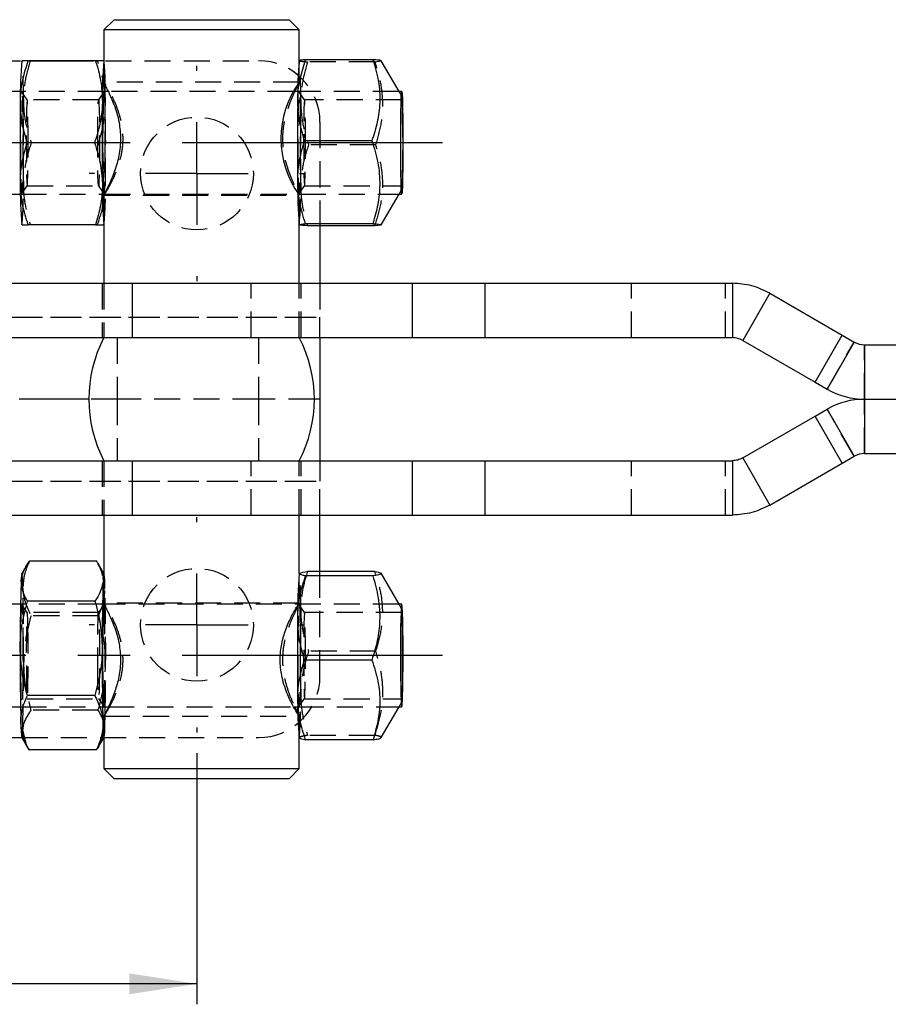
# Model space of a CAD drawing. Extents: x 35 to 394, y 29 to 281.
# Tile 8 of 23: x 264 to 306, y 114 to 162. Entities that reach past the tile are written whole.
import ezdxf

# ---------------------------------------------------------------- set-up
doc = ezdxf.new("R2010")
doc.units = 0
doc.linetypes.add('CENTERX2', pattern=[20.32, 12.7, -2.54, 2.54, -2.54])
doc.linetypes.add('HIDDEN', pattern=[1.905, 1.27, -0.635])
doc.layers.get('0').update_dxf_attribs({"linetype": 'CONTINUOUS'})
doc.layers.add('FORMATO', color=179, linetype='CONTINUOUS')
doc.styles.add('SLDTEXTSTYLE0', font='TXT', dxfattribs={"width": 0.75})
doc.dimstyles.new('SLDDIMSTYLE2', dxfattribs={"dimtxt": 3.5, "dimasz": 3.302, "dimexe": 0, "dimexo": 0.0625, "dimgap": 0.875, "dimtad": 1, "dimdec": 3, "dimrnd": 1e-09, "dimzin": 12, "dimtxsty": 'SLDTEXTSTYLE0', "dimsah": 1, "dimcen": 0.09, "dimazin": 3, "dimtfac": 1, "dimtdec": 3, "dimtofl": 0, "dimtmove": 0, "dimatfit": 3, "dimtolj": 1, "dimtzin": 12})

# ---------------------------------------------------------------- blocks, each defined once
blk = doc.blocks.new('_D_9')
at = {"layer": 'FORMATO'}
for p, q in [((248.749, 126.497), (248.749, 114.247)), ((272.749, 126.497), (272.749, 114.247)), ((272.749, 115.247), (248.749, 115.247))]:
    blk.add_line(p, q, dxfattribs=at)
for points in [[(248.749, 115.247), (252.051, 114.739), (252.051, 115.755)], [(272.749, 115.247), (269.447, 115.755), (269.447, 114.739)]]:
    blk.add_solid(points, dxfattribs=at)
at = {"layer": 'FORMATO', "insert": (258.11, 119.759), "char_height": 3.5, "attachment_point": 1, "style": 'SLDTEXTSTYLE0'}
blk.add_mtext('24', dxfattribs=at)
blk = doc.blocks.new('SW_CENTERMARKSYMBOL_7')
at = {"layer": 'FORMATO', "color": 0}
for p, q in [((0, 5), (0, 5.25)), ((0, 0), (0, 2.5)), ((-5, 0), (-5.25, 0)), ((0, 0), (-2.5, 0)), ((0, 0), (0, -2.5)), ((0, 0), (2.5, 0)), ((5, 0), (5.25, 0)), ((0, -5), (0, -5.25))]:
    blk.add_line(p, q, dxfattribs=at)
blk = doc.blocks.new('SW_CENTERMARKSYMBOL_8')
at = {"layer": 'FORMATO', "color": 0}
for p, q in [((0, 5), (0, 5.25)), ((0, 0), (0, 2.5)), ((-5, 0), (-5.25, 0)), ((0, 0), (-2.5, 0)), ((0, 0), (0, -2.5)), ((0, 0), (2.5, 0)), ((5, 0), (5.25, 0)), ((0, -5), (0, -5.25))]:
    blk.add_line(p, q, dxfattribs=at)

msp = doc.modelspace()

# ---------------------------------------------------------------- linework, layer by layer
at = {"color": 7, "linetype": 'CONTINUOUS'}
for p, q in [((268.7128, 162.2473), (268.2128, 161.7473)), ((268.7128, 162.2473), (277.2378, 162.2473)), ((277.7378, 161.7473), (277.2378, 162.2473)), ((268.2128, 161.7473), (268.2128, 159.1887)), ((277.7378, 161.7473), (268.2128, 161.7473)), ((277.7378, 160.247), (277.7378, 161.7473)), ((245.7488, 160.2475), (264.1515, 160.2475)), ((264.2132, 160.2473), (264.2116, 160.2446)), ((267.8076, 160.2473), (264.5228, 160.2473)), ((264.6011, 160.2475), (267.7293, 160.2475)), ((277.7375, 160.2515), (277.7336, 160.2446)), ((281.3314, 160.2969), (278.0466, 160.2969)), ((282.6026, 158.7473), (281.7387, 160.2451)), ((264.1484, 158.7473), (165.762, 158.7473)), ((268.4261, 158.7473), (268.2138, 158.7473)), ((277.6703, 158.7473), (277.467, 158.7473)), ((282.7356, 158.7473), (282.6016, 158.7473)), ((267.7585, 156.2473), (264.4737, 156.2473)), ((281.2804, 156.3483), (277.9957, 156.3483)), ((165.762, 153.7473), (264.1484, 153.7473)), ((268.2128, 153.7268), (268.2128, 149.3973)), ((268.2138, 153.7473), (268.2367, 153.7473)), ((281.7349, 152.2432), (282.6026, 153.7473)), ((282.6016, 153.7473), (282.7356, 153.7473)), ((264.2116, 152.2501), (264.2132, 152.2473)), ((267.8076, 152.2473), (264.5228, 152.2473)), ((277.7336, 152.2501), (277.7338, 152.2496)), ((277.7378, 149.3973), (277.7378, 152.2473)), ((281.3277, 152.2988), (278.0429, 152.2988)), ((281.4258, 152.1978), (278.1411, 152.1978)), ((278.7488, 152.1978), (278.7488, 149.3973)), ((281.7234, 152.2361), (281.4258, 152.1978)), ((247.928, 149.3973), (269.6064, 149.3973)), ((269.6064, 146.7473), (269.6064, 149.3973)), ((269.6064, 149.3973), (283.2574, 149.3973)), ((283.2574, 146.7473), (283.2574, 149.3973)), ((283.2574, 149.3973), (286.7998, 149.3973)), ((286.7998, 146.7473), (286.7998, 149.3973)), ((286.7998, 149.3973), (298.8566, 149.3973)), ((298.8566, 149.3973), (298.8566, 146.7473)), ((300.6816, 148.9083), (299.3566, 146.6134)), ((300.6816, 148.9083), (304.2108, 146.8707)), ((248.7917, 146.7473), (269.6064, 146.7473)), ((269.6064, 146.7473), (283.2574, 146.7473)), ((278.7488, 146.7473), (278.7488, 143.7473)), ((283.2574, 146.7473), (286.7998, 146.7473)), ((286.7998, 146.7473), (298.8566, 146.7473)), ((299.3566, 146.6134), (302.8858, 144.5758)), ((302.8858, 144.5758), (304.2108, 146.8707)), ((304.7987, 146.5313), (303.4737, 144.2364)), ((304.2108, 146.8707), (304.7987, 146.5313)), ((305.2987, 146.3973), (305.2987, 143.7473)), ((305.2987, 146.3973), (307.894, 146.3973)), ((302.8858, 144.5758), (303.4737, 144.2364)), ((267.4753, 143.7473), (264.0856, 143.7473)), ((278.7488, 143.7473), (278.4753, 143.7473)), ((278.7488, 143.7473), (278.7488, 140.7473)), ((305.2987, 143.7473), (307.6179, 143.7473)), ((305.2987, 143.7473), (305.2987, 141.0973)), ((302.8858, 142.9189), (303.4737, 143.2583)), ((303.4737, 143.2583), (304.7987, 140.9634)), ((299.3566, 140.8813), (302.8858, 142.9189)), ((304.2108, 140.624), (302.8858, 142.9189)), ((248.7917, 140.7473), (269.6064, 140.7473)), ((269.6064, 138.0973), (269.6064, 140.7473)), ((269.6064, 140.7473), (283.2574, 140.7473)), ((283.2574, 138.0973), (283.2574, 140.7473)), ((283.2574, 140.7473), (286.7998, 140.7473)), ((286.7998, 138.0973), (286.7998, 140.7473)), ((286.7998, 140.7473), (298.8566, 140.7473)), ((298.8566, 140.7473), (298.8566, 138.0973)), ((299.3566, 140.8813), (300.6816, 138.5864)), ((304.2108, 140.624), (304.7987, 140.9634)), ((305.2987, 141.0973), (307.8547, 141.0973)), ((300.6816, 138.5864), (304.2108, 140.624)), ((247.928, 138.0973), (269.6064, 138.0973)), ((268.2128, 138.0973), (268.2128, 133.7887)), ((269.6064, 138.0973), (283.2574, 138.0973)), ((277.7378, 135.2468), (277.7378, 138.0973)), ((278.7488, 135.3506), (278.7488, 138.0973)), ((283.2574, 138.0973), (286.7998, 138.0973)), ((286.7998, 138.0973), (298.8566, 138.0973)), ((267.8655, 135.8475), (264.5807, 135.8475)), ((264.4059, 135.5815), (264.2116, 135.2446)), ((268.2128, 135.2519), (267.9358, 135.7321)), ((277.7337, 135.2448), (277.7336, 135.2446)), ((281.3256, 135.1354), (278.0409, 135.1354)), ((281.4237, 135.3506), (278.139, 135.3506)), ((282.6026, 133.7473), (281.7309, 135.2586)), ((264.1484, 133.7473), (165.762, 133.7473)), ((267.7764, 133.9065), (264.4916, 133.9065)), ((268.2349, 133.7473), (268.2138, 133.7473)), ((282.7356, 133.7473), (282.6016, 133.7473)), ((281.2805, 131.0322), (277.9958, 131.0322)), ((267.7676, 129.3063), (264.4828, 129.3063)), ((165.762, 128.7473), (264.1484, 128.7473)), ((268.2138, 128.7473), (268.4249, 128.7473)), ((277.46, 128.7473), (277.6703, 128.7473)), ((281.7388, 127.2499), (282.6026, 128.7473)), ((282.6016, 128.7473), (282.7356, 128.7473)), ((268.2128, 128.3268), (268.2128, 125.7473)), ((245.7488, 127.2472), (264.2132, 127.2472)), ((264.2116, 127.2501), (264.4928, 126.7626)), ((268.0226, 126.9132), (268.2128, 127.2428)), ((277.7336, 127.2501), (277.7416, 127.2361)), ((277.7378, 125.7473), (277.7378, 127.2428)), ((264.4903, 126.7722), (264.5631, 126.6472)), ((281.3335, 127.1441), (278.0488, 127.1441)), ((267.8478, 126.6472), (264.5631, 126.6472)), ((268.2128, 125.7473), (268.7128, 125.2473)), ((268.2128, 125.7473), (277.7378, 125.7473)), ((277.2378, 125.2473), (277.7378, 125.7473)), ((277.2378, 125.2473), (268.7128, 125.2473))]:
    msp.add_line(p, q, dxfattribs=at)
at = {"color": 7, "linetype": 'HIDDEN'}
for p, q in [((267.9057, 160.2473), (267.8076, 160.2473)), ((268.2111, 160.2473), (268.2138, 160.2473)), ((268.217, 160.2446), (268.2154, 160.2473)), ((268.2921, 160.2475), (275.7488, 160.2475)), ((277.7378, 159.1817), (277.7378, 160.247)), ((281.4295, 160.1959), (278.1448, 160.1959)), ((281.4295, 160.1959), (281.7271, 160.2342)), ((277.7367, 159.1973), (268.2138, 159.1973)), ((277.7367, 159.1973), (277.73, 159.1817)), ((268.2138, 158.7473), (264.1484, 158.7473)), ((264.476, 158.3464), (264.2163, 158.7175)), ((268.2122, 158.7175), (267.9526, 158.3464)), ((277.467, 158.7473), (268.4261, 158.7473)), ((282.6016, 158.7473), (277.6703, 158.7473)), ((277.9979, 158.3464), (277.7383, 158.7175)), ((282.7373, 158.5138), (282.6026, 158.7473)), ((267.9539, 158.3473), (264.4746, 158.3473)), ((282.7356, 158.3473), (277.9966, 158.3473)), ((278.7488, 157.2475), (278.7488, 152.1978)), ((267.9548, 156.2473), (267.7585, 156.2473)), ((281.4768, 156.1464), (278.192, 156.1464)), ((264.2163, 153.7772), (264.476, 154.1483)), ((264.4746, 154.1473), (267.9539, 154.1473)), ((267.9526, 154.1483), (268.2122, 153.7772)), ((277.7383, 153.7772), (277.9979, 154.1483)), ((277.9966, 154.1473), (282.7356, 154.1473)), ((264.1484, 153.7473), (268.2138, 153.7473)), ((268.2138, 153.6973), (277.7367, 153.6973)), ((268.2367, 153.7473), (282.6016, 153.7473)), ((277.7378, 152.2473), (277.7378, 153.7124)), ((282.6026, 153.7473), (282.7373, 153.9809)), ((267.9057, 152.2473), (267.8076, 152.2473)), ((268.2138, 152.2473), (268.2111, 152.2473)), ((268.2154, 152.2473), (268.217, 152.2501)), ((268.1253, 149.3973), (268.1253, 146.7473)), ((268.2128, 149.3973), (268.2128, 146.7473)), ((275.3857, 146.7473), (275.3857, 149.3973)), ((277.7378, 146.7473), (277.7378, 149.3973)), ((277.8253, 146.7473), (277.8253, 149.3973)), ((278.7488, 149.3973), (278.7488, 147.7473)), ((293.9426, 146.7473), (293.9426, 149.3973)), ((298.5275, 146.7473), (298.5275, 149.3973)), ((242.7488, 147.7473), (278.7488, 147.7473)), ((242.9959, 147.7473), (278.7488, 147.7473)), ((278.7488, 146.7473), (278.7488, 147.7473)), ((268.8571, 146.7473), (268.8571, 143.7473)), ((275.7488, 146.7473), (275.7488, 143.7473)), ((303.4737, 144.2364), (304.7987, 146.5313)), ((305.2987, 143.7473), (305.2987, 146.3973)), ((268.8571, 143.7473), (267.4753, 143.7473)), ((275.7488, 143.7473), (268.8571, 143.7473)), ((268.8571, 143.7473), (268.8571, 140.7473)), ((278.4753, 143.7473), (275.7488, 143.7473)), ((275.7488, 143.7473), (275.7488, 140.7473)), ((305.2987, 141.0973), (305.2987, 143.7473)), ((304.7987, 140.9634), (303.4737, 143.2583)), ((268.1253, 140.7473), (268.1253, 138.0973)), ((268.2128, 140.7473), (268.2128, 138.0973)), ((275.3857, 138.0973), (275.3857, 140.7473)), ((277.7378, 138.0973), (277.7378, 140.7473)), ((277.8253, 138.0973), (277.8253, 140.7473)), ((278.7488, 140.7473), (278.7488, 139.7473)), ((293.9426, 138.0973), (293.9426, 140.7473)), ((298.5275, 138.0973), (298.5275, 140.7473)), ((242.7488, 139.7473), (278.7488, 139.7473)), ((242.9959, 139.7473), (278.7488, 139.7473)), ((278.7488, 138.0973), (278.7488, 139.7473)), ((268.217, 135.2446), (268.2128, 135.2519)), ((277.7378, 133.7817), (277.7378, 135.2468)), ((278.7488, 130.2472), (278.7488, 135.3506)), ((268.2138, 133.7473), (264.1484, 133.7473)), ((264.476, 133.3464), (264.2163, 133.7175)), ((268.2122, 133.7175), (267.9526, 133.3464)), ((277.7367, 133.7973), (268.2138, 133.7973)), ((282.6016, 133.7473), (268.2349, 133.7473)), ((277.9979, 133.3464), (277.7383, 133.7175)), ((282.7373, 133.5138), (282.6026, 133.7473)), ((267.9539, 133.3473), (264.4746, 133.3473)), ((267.9458, 133.1884), (264.661, 133.1884)), ((282.7356, 133.3473), (277.9966, 133.3473)), ((281.4767, 131.4625), (278.192, 131.4625)), ((264.4746, 129.1473), (267.9539, 129.1473)), ((267.9526, 129.1483), (268.2122, 128.7772)), ((277.7383, 128.7772), (277.9979, 129.1483)), ((277.9966, 129.1473), (282.7356, 129.1473)), ((264.1484, 128.7473), (268.2138, 128.7473)), ((268.4249, 128.7473), (277.46, 128.7473)), ((277.6703, 128.7473), (282.6016, 128.7473)), ((282.6026, 128.7473), (282.7373, 128.9809)), ((267.9369, 128.5882), (264.6522, 128.5882)), ((268.2138, 128.2973), (277.7367, 128.2973)), ((277.7378, 127.2428), (277.7378, 128.3124)), ((264.2132, 127.2472), (275.7488, 127.2472)), ((264.2505, 127.6177), (264.4415, 126.856)), ((268.0106, 126.9202), (268.2496, 127.6177)), ((268.2128, 127.2428), (268.217, 127.2501)), ((281.4316, 127.3593), (278.1469, 127.3593))]:
    msp.add_line(p, q, dxfattribs=at)
at = {"color": 7, "linetype": 'CONTINUOUS', "flags": 128}
for points in [[(268.2802, 158.7473), (268.274, 159.0758), (268.2722, 159.1564)], [(282.7887, 156.2473), (282.787, 155.6256), (282.7821, 155.043), (282.7743, 154.536), (282.764, 154.1365), (282.752, 153.8697), (282.7389, 153.7523), (282.7256, 153.7916), (282.7129, 153.9853), (282.7017, 154.3211), (282.6926, 154.7779), (282.6861, 155.327), (282.6828, 155.934), (282.6828, 156.5607), (282.6861, 157.1677), (282.6926, 157.7168), (282.7017, 158.1736), (282.7129, 158.5094), (282.7256, 158.7031), (282.7389, 158.7424), (282.752, 158.625), (282.764, 158.3582), (282.7743, 157.9587), (282.7821, 157.4517), (282.787, 156.8691), (282.7887, 156.2473)], [(282.7838, 156.1978), (282.7817, 155.5879), (282.7762, 155.0269), (282.7677, 154.5564), (282.7568, 154.2113), (282.7443, 154.0173), (282.7312, 153.9886), (282.7184, 154.1275), (282.7069, 154.4235), (282.6975, 154.8549), (282.6909, 155.3895), (282.6877, 155.9877), (282.6879, 156.6052), (282.6918, 157.1962), (282.6988, 157.7168), (282.7086, 158.1284), (282.7204, 158.4004), (282.7333, 158.5129), (282.7464, 158.4572), (282.7587, 158.2377), (282.7692, 157.8706), (282.7773, 157.3831), (282.7823, 156.8113), (282.7838, 156.1978)], [(282.7802, 156.2014), (282.7781, 155.6118), (282.7726, 155.0736), (282.764, 154.6306), (282.7532, 154.3185), (282.7409, 154.1627), (282.7282, 154.1758), (282.7161, 154.3567), (282.7056, 154.6907), (282.6975, 155.1509), (282.6925, 155.6999), (282.6909, 156.2933), (282.693, 156.8829), (282.6985, 157.4211), (282.7071, 157.8641), (282.7179, 158.1762), (282.7302, 158.332), (282.7429, 158.3189), (282.755, 158.138), (282.7655, 157.804), (282.7736, 157.3438), (282.7787, 156.7948), (282.7802, 156.2014)], [(282.7887, 131.2473), (282.787, 131.8691), (282.7821, 132.4517), (282.7743, 132.9587), (282.764, 133.3582), (282.752, 133.625), (282.7389, 133.7424), (282.7256, 133.7031), (282.7129, 133.5094), (282.7017, 133.1736), (282.6926, 132.7168), (282.6861, 132.1677), (282.6828, 131.5607), (282.6828, 130.934), (282.6861, 130.327), (282.6926, 129.7779), (282.7017, 129.3211), (282.7129, 128.9853), (282.7256, 128.7916), (282.7389, 128.7523), (282.752, 128.8697), (282.764, 129.1365), (282.7743, 129.536), (282.7821, 130.043), (282.787, 130.6256), (282.7887, 131.2473)], [(282.7837, 131.353), (282.7825, 130.7379), (282.7779, 130.1605), (282.7701, 129.6638), (282.7597, 129.2845), (282.7476, 129.0507), (282.7345, 128.9799), (282.7215, 129.0773), (282.7096, 129.3356), (282.6996, 129.7357), (282.6923, 130.2479), (282.6882, 130.8342), (282.6875, 131.4512), (282.6905, 132.053), (282.6968, 132.5951), (282.7059, 133.0373), (282.7173, 133.3466), (282.73, 133.5003), (282.7432, 133.4869), (282.7557, 133.3074), (282.7668, 132.9752), (282.7755, 132.5147), (282.7813, 131.9603), (282.7837, 131.353)], [(282.7802, 131.3452), (282.7789, 130.7502), (282.7742, 130.1955), (282.7663, 129.7261), (282.756, 129.3798), (282.744, 129.1849), (282.7313, 129.1571), (282.7189, 129.2986), (282.7079, 129.5979), (282.6992, 130.0309), (282.6934, 130.5625), (282.691, 131.1495), (282.6922, 131.7445), (282.6969, 132.2992), (282.7048, 132.7686), (282.7151, 133.1149), (282.7272, 133.3098), (282.7398, 133.3376), (282.7522, 133.1961), (282.7632, 132.8968), (282.7719, 132.4638), (282.7778, 131.9322), (282.7802, 131.3452)], [(268.272, 128.3273), (268.2764, 128.5373), (268.2802, 128.7473)]]:
    msp.add_lwpolyline(points, dxfattribs=at)
at = {"color": 7, "linetype": 'HIDDEN', "flags": 128}
for points in [[(264.2673, 156.2473), (264.2655, 155.6077), (264.2602, 155.0117), (264.2519, 154.4999), (264.241, 154.1072), (264.2283, 153.8603), (264.2147, 153.7761), (264.2011, 153.8603), (264.1885, 154.1072), (264.1776, 154.4999), (264.1692, 155.0117), (264.164, 155.6077), (264.1622, 156.2473), (264.164, 156.887), (264.1692, 157.483), (264.1776, 157.9948), (264.1885, 158.3875), (264.2011, 158.6344), (264.2147, 158.7186), (264.2283, 158.6344), (264.241, 158.3875), (264.2519, 157.9948), (264.2602, 157.483), (264.2655, 156.887), (264.2673, 156.2473)], [(268.2122, 158.7175), (268.2138, 158.7186), (268.2274, 158.6344), (268.2401, 158.3875), (268.251, 157.9948), (268.2593, 157.483), (268.2646, 156.887), (268.2664, 156.2473)], [(268.2875, 158.2473), (268.2813, 158.6824), (268.2802, 158.7473)], [(277.7892, 156.1933), (277.7871, 155.5557), (277.7816, 154.9652), (277.773, 154.4621), (277.762, 154.0807), (277.7492, 153.8469), (277.7355, 153.7767), (277.722, 153.8748), (277.7094, 154.1347), (277.6987, 154.5385), (277.6906, 155.0588), (277.6857, 155.6601), (277.6842, 156.3014), (277.6863, 156.939), (277.6918, 157.5295), (277.7004, 158.0326), (277.7114, 158.414), (277.7242, 158.6478), (277.7378, 158.718), (277.7514, 158.6199), (277.7639, 158.36), (277.7746, 157.9562), (277.7827, 157.4359), (277.7877, 156.8346), (277.7892, 156.1933)], [(264.5193, 156.2473), (264.5175, 156.839), (264.5122, 157.3827), (264.5039, 157.8344), (264.4932, 158.1576), (264.481, 158.326), (264.4683, 158.326), (264.4561, 158.1576), (264.4454, 157.8344), (264.4371, 157.3827), (264.4318, 156.839), (264.43, 156.2473), (264.4318, 155.6557), (264.4371, 155.112), (264.4454, 154.6603), (264.4561, 154.3371), (264.4683, 154.1687), (264.481, 154.1687), (264.4932, 154.3371), (264.5039, 154.6603), (264.5122, 155.112), (264.5175, 155.6557), (264.5193, 156.2473)], [(267.9093, 156.2473), (267.9111, 156.839), (267.9164, 157.3827), (267.9247, 157.8344), (267.9354, 158.1576), (267.9476, 158.326), (267.9603, 158.326), (267.9725, 158.1576), (267.9832, 157.8344), (267.9915, 157.3827), (267.9968, 156.839), (267.9986, 156.2473), (267.9968, 155.6557), (267.9915, 155.112), (267.9832, 154.6603), (267.9725, 154.3371), (267.9603, 154.1687), (267.9476, 154.1687), (267.9354, 154.3371), (267.9247, 154.6603), (267.9164, 155.112), (267.9111, 155.6557), (267.9093, 156.2473)], [(278.0412, 156.2014), (278.0397, 156.7948), (278.0347, 157.3438), (278.0266, 157.804), (278.016, 158.138), (278.0039, 158.3189), (277.9912, 158.332), (277.9789, 158.1762), (277.9681, 157.8641), (277.9596, 157.4211), (277.954, 156.8829), (277.952, 156.2933), (277.9535, 155.6999), (277.9585, 155.1509), (277.9666, 154.6907), (277.9772, 154.3567), (277.9893, 154.1758), (278.002, 154.1627), (278.0142, 154.3185), (278.0251, 154.6306), (278.0336, 155.0736), (278.0391, 155.6118), (278.0412, 156.2014)], [(268.2664, 156.2473), (268.2646, 155.6077), (268.2593, 155.0117), (268.251, 154.4999), (268.2401, 154.1072), (268.2274, 153.8603), (268.2138, 153.7761), (268.2122, 153.7772)], [(264.2624, 132.2859), (264.2665, 131.6701), (264.2671, 131.0255), (264.2641, 130.3961), (264.2577, 129.8246), (264.2484, 129.3501), (264.2368, 129.0049), (264.2237, 128.8125), (264.21, 128.7861), (264.1966, 128.9273), (264.1845, 129.2267), (264.1744, 129.6638), (264.1671, 130.2088), (264.163, 130.8246), (264.1624, 131.4692), (264.1654, 132.0986), (264.1718, 132.6701), (264.1811, 133.1446), (264.1927, 133.4898), (264.2058, 133.6822), (264.2195, 133.7086), (264.2328, 133.5674), (264.245, 133.268), (264.2551, 132.8309), (264.2624, 132.2859)], [(277.7892, 131.3625), (277.788, 130.7196), (277.7834, 130.1128), (277.7755, 129.5832), (277.765, 129.1671), (277.7526, 128.8927), (277.7391, 128.7788), (277.7255, 128.8331), (277.7126, 129.0519), (277.7013, 129.4204), (277.6925, 129.9134), (277.6866, 130.4972), (277.6842, 131.1322), (277.6854, 131.7751), (277.69, 132.3819), (277.6978, 132.9115), (277.7083, 133.3276), (277.7207, 133.602), (277.7342, 133.7159), (277.7479, 133.6616), (277.7608, 133.4428), (277.7721, 133.0743), (277.7809, 132.5813), (277.7867, 131.9975), (277.7892, 131.3625)], [(264.5152, 132.1299), (264.5082, 132.631), (264.4986, 133.02), (264.487, 133.2654), (264.4744, 133.3473), (264.4618, 133.2591), (264.4503, 133.0079), (264.4408, 132.6141), (264.4339, 132.1095), (264.4304, 131.5351), (264.4305, 130.9374), (264.4341, 130.3648), (264.4411, 129.8637), (264.4507, 129.4747), (264.4623, 129.2293), (264.4749, 129.1474), (264.4875, 129.2356), (264.499, 129.4868), (264.5085, 129.8806), (264.5154, 130.3852), (264.5189, 130.9596), (264.5188, 131.5573), (264.5152, 132.1299)], [(267.9134, 130.3648), (267.9098, 130.9374), (267.9097, 131.5351), (267.9132, 132.1095), (267.92, 132.6141), (267.9296, 133.0079), (267.9411, 133.2591), (267.9537, 133.3473), (267.9663, 133.2654), (267.9779, 133.02), (267.9875, 132.631), (267.9944, 132.1299), (267.9981, 131.5573), (267.9982, 130.9596), (267.9946, 130.3852), (267.9878, 129.8806), (267.9783, 129.4868), (267.9667, 129.2356), (267.9542, 129.1474), (267.9416, 129.2293), (267.93, 129.4747), (267.9204, 129.8637), (267.9134, 130.3648)], [(278.0412, 131.3452), (278.0388, 131.9322), (278.033, 132.4638), (278.0242, 132.8968), (278.0132, 133.1961), (278.0009, 133.3376), (277.9882, 133.3098), (277.9762, 133.1149), (277.9658, 132.7686), (277.958, 132.2992), (277.9532, 131.7445), (277.952, 131.1495), (277.9544, 130.5625), (277.9602, 130.0309), (277.969, 129.5979), (277.98, 129.2986), (277.9923, 129.1571), (278.005, 129.1849), (278.017, 129.3798), (278.0274, 129.7261), (278.0352, 130.1955), (278.04, 130.7502), (278.0412, 131.3452)]]:
    msp.add_lwpolyline(points, dxfattribs=at)
at = {"color": 7, "linetype": 'HIDDEN'}
for centre in [(272.7488, 154.7475), (272.7488, 132.7472)]:
    msp.add_circle(centre, 2.75, dxfattribs=at)
at = {"color": 7, "linetype": 'CONTINUOUS'}
for centre, radius, start, end in [((281.959, 158.5926), 17.8212, 174.67239, 181.1102), ((285.9581, 158.5926), 17.8212, 174.67239, 181.1102), ((293.1522, 158.6857), 15.4924, 174.21837, 181.34302), ((281.5246, 156.4476), 4.6807, 144.02283, 215.94925), ((316.732, 156.2473), 48.5826, 177.08561, 182.91439), ((437.5562, 156.2473), 173.4267, 179.339236, 180.660764), ((441.5553, 156.2473), 173.4267, 179.339236, 180.660764), ((450.9489, 156.2425), 173.2973, 179.312261, 180.634459), ((281.959, 153.9021), 17.8212, 178.8898, 185.32761), ((285.9581, 153.9021), 17.8212, 178.8898, 185.32761), ((297.9769, 153.9963), 20.3174, 179.07694, 184.9354), ((273.9457, 143.7473), 6.4704, 152.37733, 207.62267), ((272.0048, 143.7473), 6.4704, 332.37733, 27.62267), ((305.2987, 147.3973), 1, 240, 270), ((305.2987, 147.3973), 3.65, 240, 270), ((305.2987, 140.0973), 3.65, 90, 120), ((305.2987, 140.0973), 1, 90, 120), ((265.6918, 134.9281), 1.5137, 167.92926, 181.93526), ((269.4675, 134.9429), 1.2911, 166.37354, 182.92491), ((300.9997, 133.3909), 23.3405, 175.44868, 180.75386), ((356.1356, 131.8649), 92.0059, 178.123918, 180.160992), ((360.1347, 131.8649), 92.0059, 178.123918, 180.160992), ((312.8249, 131.2473), 44.681, 176.83087, 183.16913), ((450.4915, 131.2573), 172.84, 179.394517, 180.719092), ((392.0501, 131.0508), 127.9212, 179.751164, 181.377005), ((396.0492, 131.0508), 127.9212, 179.751164, 181.377005), ((290.7206, 128.7054), 13.0611, 178.32075, 186.39029), ((268.3733, 127.8773), 4.2087, 178.64576, 188.57064), ((271.9311, 127.858), 3.7681, 178.19358, 189.32092)]:
    msp.add_arc(centre, radius, start, end, dxfattribs=at)
at = {"color": 7, "linetype": 'HIDDEN'}
for centre, radius, start, end in [((246.4705, 158.5926), 17.8212, 358.8898, 5.32761), ((260.2838, 159.2761), 7.9893, 359.14155, 6.98291), ((275.7488, 157.2475), 3, 0, 90), ((257.4965, 158.4984), 20.3174, 359.07694, 4.9354), ((90.8733, 156.2473), 173.4267, 359.339236, 0.660764), ((94.8724, 156.2473), 173.4267, 359.339236, 0.660764), ((104.5245, 156.2522), 173.2973, 359.312261, 0.634459), ((246.4705, 153.9021), 17.8212, 354.67239, 1.1102), ((250.4696, 153.9021), 17.8212, 354.67239, 1.1102), ((262.3212, 153.809), 15.4924, 354.21837, 1.34302), ((261.3359, 134.6733), 2.9319, 356.9628, 11.23682), ((264.9364, 134.6559), 3.3293, 357.62466, 10.22664), ((264.7528, 133.7893), 13.0611, 358.32075, 6.39029), ((136.3794, 131.4439), 127.9212, 359.751164, 1.377005), ((140.3785, 131.4439), 127.9212, 359.751164, 1.377005), ((256.323, 132.5917), 11.9424, 358.53279, 5.4092), ((104.9819, 131.2374), 172.84, 359.394517, 0.719092), ((226.6238, 131.1159), 41.6541, 356.78148, 1.60962), ((172.2939, 130.6298), 92.0059, 358.123918, 0.160992), ((123.3332, 131.0576), 144.9654, 359.086865, 359.933098), ((275.7488, 130.2472), 3, 270, 0), ((254.4737, 129.1038), 23.3405, 355.44868, 0.75386), ((234.188, 129.0471), 34.0915, 357.59698, 358.79008), ((267.1775, 127.5375), 1.0751, 344.35989, 4.27817)]:
    msp.add_arc(centre, radius, start, end, dxfattribs=at)
at = {"color": 7, "linetype": 'CONTINUOUS'}
for points, knots in [([(264.1411, 158.2473), (264.1421, 158.2947), (264.1497, 158.6537), (264.2361, 159.3306), (264.4267, 159.9399), (264.5228, 160.2473)], [0, 0, 0, 0, 0.0700474, 0.5307624, 1, 1, 1, 1]), ([(264.5228, 160.2473), (264.48, 160.2473), (264.297, 160.2473), (264.2589, 160.2473), (264.2298, 160.2473)], [0, 0, 0, 0, 0.2341791, 1, 1, 1, 1]), ([(267.8076, 160.2473), (267.9034, 159.9225), (268.0969, 159.267), (268.1257, 158.5893), (268.1402, 158.2473)], [0, 0, 0, 0, 0.495458, 1, 1, 1, 1]), ([(268.2138, 160.2473), (268.1568, 160.2473), (268.0837, 160.2473), (267.8573, 160.2473), (267.8076, 160.2473)], [0, 0, 0, 0, 0.7804767, 1, 1, 1, 1]), ([(277.664, 158.3226), (277.665, 158.3694), (277.6728, 158.7238), (277.7594, 159.3919), (277.9503, 159.9934), (278.0466, 160.2969)], [0, 0, 0, 0, 0.0700474, 0.5307624, 1, 1, 1, 1]), ([(278.0466, 160.2969), (278.004, 160.2933), (277.8095, 160.2768), (277.7696, 160.2597), (277.7385, 160.2464)], [0, 0, 0, 0, 0.2195233, 1, 1, 1, 1]), ([(281.3314, 160.2969), (281.4301, 159.9542), (281.6297, 159.2614), (281.6928, 158.2349), (281.5682, 157.2535), (281.3769, 156.6519), (281.2804, 156.3483)], [0, 0, 0, 0, 0.26459518, 0.53492748, 0.76533267, 1, 1, 1, 1]), ([(281.7144, 160.2451), (281.7144, 160.25), (281.7145, 160.2638), (281.5421, 160.2812), (281.3798, 160.2933), (281.3314, 160.2969)], [0, 0, 0, 0, 0.2827035, 0.7861432, 1, 1, 1, 1]), ([(268.2166, 159.1887), (268.2275, 159.1607), (268.2498, 159.1029), (268.4459, 158.7181), (268.7126, 158.1141), (268.9751, 157.3213), (269.0127, 156.716), (269.0294, 156.4473)], [0, 0, 0, 0, 0.178693, 0.3686659, 0.5796732, 0.8134609, 1, 1, 1, 1]), ([(264.4737, 156.2473), (264.3779, 156.5722), (264.1844, 157.2277), (264.1556, 157.9054), (264.1411, 158.2473)], [0, 0, 0, 0, 0.495458, 1, 1, 1, 1]), ([(268.1402, 158.2473), (268.1392, 158.2), (268.1316, 157.841), (268.0452, 157.1641), (267.8546, 156.5548), (267.7585, 156.2473)], [0, 0, 0, 0, 0.0700474, 0.5307624, 1, 1, 1, 1]), ([(277.9957, 156.3483), (277.9, 156.669), (277.7069, 157.3161), (277.6784, 157.9851), (277.664, 158.3226)], [0, 0, 0, 0, 0.495458, 1, 1, 1, 1]), ([(264.1411, 154.2473), (264.1409, 154.2947), (264.1398, 154.6537), (264.2095, 155.3306), (264.3851, 155.9399), (264.4737, 156.2473)], [0, 0, 0, 0, 0.0700474, 0.5307624, 1, 1, 1, 1]), ([(267.7585, 156.2473), (267.8623, 155.9225), (268.0718, 155.267), (268.1173, 154.5893), (268.1402, 154.2473)], [0, 0, 0, 0, 0.495458, 1, 1, 1, 1]), ([(269.0294, 156.4473), (269.0116, 156.1684), (268.9761, 155.6118), (268.7386, 154.8524), (268.4666, 154.2139), (268.2431, 153.7813), (268.2328, 153.7427), (268.2285, 153.7268)], [0, 0, 0, 0, 0.1937749, 0.3866432, 0.6012568, 0.8364464, 1, 1, 1, 1]), ([(277.6621, 154.3236), (277.662, 154.3715), (277.661, 154.735), (277.731, 155.4202), (277.9069, 156.0371), (277.9957, 156.3483)], [0, 0, 0, 0, 0.07004739, 0.53076243, 1, 1, 1, 1]), ([(281.2804, 156.3483), (281.3877, 155.9969), (281.6045, 155.2863), (281.6931, 154.2336), (281.5929, 153.2272), (281.4166, 152.6101), (281.3277, 152.2988)], [0, 0, 0, 0, 0.2645952, 0.5349275, 0.7653327, 1, 1, 1, 1]), ([(264.5228, 152.2473), (264.419, 152.5722), (264.2095, 153.2277), (264.164, 153.9054), (264.1411, 154.2473)], [0, 0, 0, 0, 0.495458, 1, 1, 1, 1]), ([(268.1402, 154.2473), (268.1404, 154.2), (268.1415, 153.841), (268.0718, 153.1641), (267.8962, 152.5548), (267.8076, 152.2473)], [0, 0, 0, 0, 0.07004739, 0.53076243, 1, 1, 1, 1]), ([(278.0429, 152.2988), (277.9393, 152.6276), (277.73, 153.2913), (277.6849, 153.9774), (277.6621, 154.3236)], [0, 0, 0, 0, 0.495458, 1, 1, 1, 1]), ([(264.2297, 152.2473), (264.2589, 152.2473), (264.297, 152.2473), (264.48, 152.2473), (264.5228, 152.2473)], [0, 0, 0, 0, 0.7658522, 1, 1, 1, 1]), ([(267.8076, 152.2473), (267.8573, 152.2473), (268.0837, 152.2473), (268.1568, 152.2473), (268.2138, 152.2473)], [0, 0, 0, 0, 0.2195233, 1, 1, 1, 1]), ([(277.7348, 152.2483), (277.7659, 152.2617), (277.8058, 152.2787), (278.0002, 152.2952), (278.0429, 152.2988)], [0, 0, 0, 0, 0.7804767, 1, 1, 1, 1]), ([(278.1411, 152.1978), (277.9837, 152.2105), (277.7771, 152.2271), (277.743, 152.2442), (277.7348, 152.2483)], [0, 0, 0, 0, 0.7614488, 1, 1, 1, 1]), ([(281.3277, 152.2988), (281.3762, 152.2952), (281.536, 152.2833), (281.7171, 152.2647), (281.7152, 152.2496), (281.7144, 152.2432)], [0, 0, 0, 0, 0.1994154, 0.6571602, 1, 1, 1, 1]), ([(264.179, 134.877), (264.1868, 134.9553), (264.2194, 135.2837), (264.4245, 135.6038), (264.5807, 135.8475)], [0, 0, 0, 0, 0.2385512, 1, 1, 1, 1]), ([(267.9164, 135.7229), (268.0263, 135.5204), (268.1777, 135.2415), (268.178, 134.9553), (268.1781, 134.877)], [0, 0, 0, 0, 0.7261578, 1, 1, 1, 1]), ([(277.6611, 133.0838), (277.6621, 133.1324), (277.6694, 133.5007), (277.755, 134.195), (277.945, 134.82), (278.0409, 135.1354)], [0, 0, 0, 0, 0.0700474, 0.5307624, 1, 1, 1, 1]), ([(277.7327, 135.243), (277.7409, 135.2517), (277.775, 135.2881), (277.9816, 135.3236), (278.139, 135.3506)], [0, 0, 0, 0, 0.2385512, 1, 1, 1, 1]), ([(278.0409, 135.1354), (277.9982, 135.1431), (277.8037, 135.1781), (277.7638, 135.2146), (277.7327, 135.243)], [0, 0, 0, 0, 0.2195233, 1, 1, 1, 1]), ([(281.3256, 135.1354), (281.4248, 134.7793), (281.6255, 134.0593), (281.6901, 132.9926), (281.5669, 131.9728), (281.3766, 131.3476), (281.2805, 131.0322)], [0, 0, 0, 0, 0.26459518, 0.53492748, 0.76533267, 1, 1, 1, 1]), ([(281.4237, 135.3506), (281.5528, 135.3236), (281.7671, 135.2787), (281.7209, 135.2135), (281.5385, 135.1689), (281.3745, 135.1431), (281.3256, 135.1354)], [0, 0, 0, 0, 0.3806577, 0.6320868, 0.8903094, 1, 1, 1, 1]), ([(264.4916, 133.9065), (264.4486, 133.9758), (264.2527, 134.2919), (264.2113, 134.6205), (264.179, 134.877)], [0, 0, 0, 0, 0.2195233, 1, 1, 1, 1]), ([(268.1781, 134.877), (268.1223, 134.6205), (268.0507, 134.2919), (267.8258, 133.9758), (267.7764, 133.9065)], [0, 0, 0, 0, 0.7804767, 1, 1, 1, 1]), ([(264.1301, 131.6064), (264.1306, 131.6609), (264.1346, 132.0737), (264.2141, 132.8522), (264.3986, 133.5529), (264.4916, 133.9065)], [0, 0, 0, 0, 0.0700474, 0.5307624, 1, 1, 1, 1]), ([(267.7764, 133.9065), (267.8755, 133.5329), (268.0755, 132.779), (268.1112, 131.9996), (268.1291, 131.6064)], [0, 0, 0, 0, 0.495458, 1, 1, 1, 1]), ([(268.2166, 133.7887), (268.2275, 133.7607), (268.2498, 133.7029), (268.4459, 133.3181), (268.7126, 132.7141), (268.9751, 131.9213), (269.0127, 131.316), (269.0294, 131.0473)], [0, 0, 0, 0, 0.178693, 0.3686659, 0.5796732, 0.8134609, 1, 1, 1, 1]), ([(277.7353, 128.2997), (277.7164, 128.3222), (277.6784, 128.3673), (277.4576, 128.7382), (277.1646, 129.3237), (276.8929, 130.094), (276.7767, 130.9475), (276.8424, 131.7381), (277.0509, 132.4816), (277.339, 133.1399), (277.5996, 133.6011), (277.6654, 133.6963), (277.6892, 133.7308)], [0, 0, 0, 0, 0.0968493, 0.1944482, 0.3023021, 0.4224805, 0.5167962, 0.6112853, 0.7037252, 0.810512, 0.9313168, 1, 1, 1, 1]), ([(277.9958, 131.0322), (277.8996, 131.3654), (277.7055, 132.0379), (277.676, 132.733), (277.6611, 133.0838)], [0, 0, 0, 0, 0.495458, 1, 1, 1, 1]), ([(264.4828, 129.3063), (264.3837, 129.6798), (264.1837, 130.4338), (264.148, 131.2131), (264.1301, 131.6064)], [0, 0, 0, 0, 0.495458, 1, 1, 1, 1]), ([(268.1291, 131.6064), (268.1286, 131.5519), (268.1246, 131.139), (268.0451, 130.3606), (267.8606, 129.6599), (267.7676, 129.3063)], [0, 0, 0, 0, 0.0700474, 0.5307624, 1, 1, 1, 1]), ([(269.0294, 131.0473), (269.0116, 130.7684), (268.9761, 130.2118), (268.7386, 129.4524), (268.4666, 128.8139), (268.2431, 128.3813), (268.2328, 128.3427), (268.2285, 128.3268)], [0, 0, 0, 0, 0.1937749, 0.3866432, 0.6012568, 0.8364464, 1, 1, 1, 1]), ([(277.6651, 129.0881), (277.6649, 129.1342), (277.6634, 129.4831), (277.7324, 130.1411), (277.9075, 130.7333), (277.9958, 131.0322)], [0, 0, 0, 0, 0.0700474, 0.5307624, 1, 1, 1, 1]), ([(281.2805, 131.0322), (281.3883, 130.6947), (281.6061, 130.0125), (281.6962, 129.0017), (281.5974, 128.0354), (281.422, 127.443), (281.3335, 127.1441)], [0, 0, 0, 0, 0.2645952, 0.5349275, 0.7653327, 1, 1, 1, 1]), ([(264.1658, 127.9767), (264.1653, 128.0082), (264.1613, 128.2469), (264.2257, 128.6969), (264.3966, 129.1019), (264.4828, 129.3063)], [0, 0, 0, 0, 0.0700474, 0.5307624, 1, 1, 1, 1]), ([(267.7676, 129.3063), (267.8739, 129.0904), (268.0886, 128.6546), (268.1393, 128.204), (268.1649, 127.9767)], [0, 0, 0, 0, 0.49545796, 1, 1, 1, 1]), ([(277.527, 128.7473), (277.5867, 128.6237), (277.6502, 128.4919), (277.6655, 128.4574), (277.6665, 128.4553)], [0, 0, 0, 0, 0.9387343, 1, 1, 1, 1]), ([(278.0488, 127.1441), (277.9447, 127.4598), (277.7345, 128.0971), (277.6884, 128.7558), (277.6651, 129.0881)], [0, 0, 0, 0, 0.495458, 1, 1, 1, 1]), ([(264.5631, 126.6472), (264.4568, 126.8631), (264.2421, 127.2989), (264.1914, 127.7494), (264.1658, 127.9767)], [0, 0, 0, 0, 0.495458, 1, 1, 1, 1]), ([(268.1649, 127.9767), (268.1654, 127.9452), (268.1694, 127.7066), (268.105, 127.2566), (267.9341, 126.8516), (267.8478, 126.6472)], [0, 0, 0, 0, 0.0700474, 0.5307624, 1, 1, 1, 1]), ([(277.7406, 127.2517), (277.7718, 127.2233), (277.8116, 127.1868), (278.0061, 127.1518), (278.0488, 127.1441)], [0, 0, 0, 0, 0.7804767, 1, 1, 1, 1]), ([(281.3335, 127.1441), (281.3818, 127.1518), (281.541, 127.1772), (281.7102, 127.2126), (281.712, 127.2404), (281.7127, 127.2499)], [0, 0, 0, 0, 0.2229713, 0.7347871, 1, 1, 1, 1]), ([(267.8478, 126.6472), (267.9034, 126.7161), (267.9756, 126.8056), (268.004, 126.8987), (268.0106, 126.9202)], [0, 0, 0, 0, 0.7693564, 1, 1, 1, 1])]:
    msp.add_open_spline(points, degree=3, knots=knots, dxfattribs=at)
at = {"color": 7, "linetype": 'HIDDEN'}
for points, knots in [([(264.621, 160.2473), (264.5252, 159.9225), (264.3317, 159.267), (264.3029, 158.5893), (264.2884, 158.2473)], [0, 0, 0, 0, 0.495458, 1, 1, 1, 1]), ([(268.2875, 158.2473), (268.2865, 158.2947), (268.2788, 158.6537), (268.1925, 159.3306), (268.0019, 159.9399), (267.9057, 160.2473)], [0, 0, 0, 0, 0.0700474, 0.5307624, 1, 1, 1, 1]), ([(277.7385, 160.2464), (277.7467, 160.2423), (277.7808, 160.2252), (277.9875, 160.2086), (278.1448, 160.1959)], [0, 0, 0, 0, 0.2385512, 1, 1, 1, 1]), ([(278.1448, 160.1959), (278.0488, 159.8671), (277.8551, 159.2034), (277.8259, 158.5173), (277.8112, 158.1711)], [0, 0, 0, 0, 0.495458, 1, 1, 1, 1]), ([(281.4768, 156.1464), (281.5758, 156.4978), (281.7761, 157.2083), (281.8401, 158.2611), (281.7164, 159.2675), (281.5257, 159.8846), (281.4295, 160.1959)], [0, 0, 0, 0, 0.26459518, 0.53492748, 0.76533267, 1, 1, 1, 1]), ([(268.2176, 153.6997), (268.2438, 153.7348), (268.2964, 153.8053), (268.5332, 154.2116), (268.8335, 154.8334), (269.0915, 155.6333), (269.1739, 156.4916), (269.081, 157.2686), (268.855, 157.9997), (268.5585, 158.6416), (268.284, 159.1114), (268.2393, 159.1644), (268.2185, 159.1891)], [0, 0, 0, 0, 0.0936296, 0.1881141, 0.2934843, 0.4095196, 0.4984713, 0.5874844, 0.6775152, 0.7828248, 0.8991244, 1, 1, 1, 1]), ([(277.6809, 159.0679), (277.6271, 158.9605), (277.5155, 158.7377), (277.232, 158.1075), (276.9877, 157.3272), (276.8943, 156.4699), (276.9707, 155.6865), (277.173, 154.9526), (277.4496, 154.2893), (277.6737, 153.841), (277.769, 153.6526), (277.7359, 153.6989), (277.7353, 153.6997)], [0, 0, 0, 0, 0.1060288, 0.2198889, 0.3462701, 0.4440806, 0.5420106, 0.639544, 0.7530552, 0.8799142, 0.9979638, 1, 1, 1, 1]), ([(264.2884, 158.2473), (264.2894, 158.2), (264.297, 157.841), (264.3833, 157.1641), (264.5739, 156.5548), (264.6701, 156.2473)], [0, 0, 0, 0, 0.0700474, 0.5307624, 1, 1, 1, 1]), ([(267.9548, 156.2473), (268.0507, 156.5722), (268.2441, 157.2277), (268.2729, 157.9054), (268.2875, 158.2473)], [0, 0, 0, 0, 0.495458, 1, 1, 1, 1]), ([(277.8112, 158.1711), (277.8122, 158.1232), (277.8197, 157.7597), (277.9057, 157.0745), (278.096, 156.4576), (278.192, 156.1464)], [0, 0, 0, 0, 0.07004739, 0.53076243, 1, 1, 1, 1]), ([(264.6701, 156.2473), (264.5663, 155.9225), (264.3568, 155.267), (264.3113, 154.5893), (264.2884, 154.2473)], [0, 0, 0, 0, 0.495458, 1, 1, 1, 1]), ([(268.2875, 154.2473), (268.2876, 154.2947), (268.2888, 154.6537), (268.2191, 155.3306), (268.0435, 155.9399), (267.9548, 156.2473)], [0, 0, 0, 0, 0.0700474, 0.5307624, 1, 1, 1, 1]), ([(278.192, 156.1464), (278.0881, 155.8257), (277.8782, 155.1786), (277.8325, 154.5096), (277.8094, 154.1721)], [0, 0, 0, 0, 0.495458, 1, 1, 1, 1]), ([(281.4258, 152.1978), (281.5334, 152.5405), (281.7509, 153.2333), (281.8405, 154.2598), (281.7411, 155.2412), (281.5654, 155.8428), (281.4768, 156.1464)], [0, 0, 0, 0, 0.2645952, 0.5349275, 0.7653327, 1, 1, 1, 1]), ([(264.2884, 154.2473), (264.2882, 154.2), (264.2871, 153.841), (264.3567, 153.1641), (264.5324, 152.5548), (264.621, 152.2473)], [0, 0, 0, 0, 0.0700474, 0.5307624, 1, 1, 1, 1]), ([(267.9057, 152.2473), (268.0096, 152.5722), (268.2191, 153.2277), (268.2646, 153.9054), (268.2875, 154.2473)], [0, 0, 0, 0, 0.495458, 1, 1, 1, 1]), ([(277.8094, 154.1721), (277.8092, 154.1253), (277.8079, 153.7709), (277.8772, 153.1028), (278.0526, 152.5013), (278.1411, 152.1978)], [0, 0, 0, 0, 0.0700474, 0.5307624, 1, 1, 1, 1]), ([(264.5807, 135.8475), (264.4874, 135.6316), (264.2991, 135.1958), (264.2756, 134.7453), (264.2637, 134.518)], [0, 0, 0, 0, 0.495458, 1, 1, 1, 1]), ([(268.1482, 135.1562), (268.1435, 135.1812), (268.0988, 135.4163), (267.9756, 135.644), (267.8655, 135.8475)], [0, 0, 0, 0, 0.1060202, 1, 1, 1, 1]), ([(268.2628, 134.518), (268.2616, 134.5495), (268.2549, 134.7279), (268.2081, 134.905), (268.1695, 135.0508)], [0, 0, 0, 0, 0.1766394, 1, 1, 1, 1]), ([(278.139, 135.3506), (278.0434, 135.0349), (277.8506, 134.3976), (277.8225, 133.7389), (277.8083, 133.4066)], [0, 0, 0, 0, 0.495458, 1, 1, 1, 1]), ([(281.4767, 131.4625), (281.5752, 131.8), (281.7745, 132.4822), (281.837, 133.493), (281.7119, 134.4593), (281.5203, 135.0517), (281.4237, 135.3506)], [0, 0, 0, 0, 0.2645952, 0.5349275, 0.7653327, 1, 1, 1, 1]), ([(264.2637, 134.518), (264.2651, 134.4865), (264.2755, 134.2478), (264.3671, 133.7978), (264.5625, 133.3928), (264.661, 133.1884)], [0, 0, 0, 0, 0.0700474, 0.5307624, 1, 1, 1, 1]), ([(267.9458, 133.1884), (268.0391, 133.4043), (268.2274, 133.8401), (268.2509, 134.2907), (268.2628, 134.518)], [0, 0, 0, 0, 0.495458, 1, 1, 1, 1]), ([(268.2176, 128.2997), (268.2438, 128.3348), (268.2964, 128.4053), (268.5332, 128.8116), (268.8335, 129.4334), (269.0915, 130.2333), (269.1739, 131.0916), (269.081, 131.8686), (268.855, 132.5997), (268.5585, 133.2416), (268.284, 133.7114), (268.2393, 133.7644), (268.2185, 133.7891)], [0, 0, 0, 0, 0.0936296, 0.1881141, 0.2934843, 0.4095196, 0.4984713, 0.5874844, 0.6775152, 0.7828248, 0.8991244, 1, 1, 1, 1]), ([(277.73, 133.7817), (277.7214, 133.7581), (277.7032, 133.7076), (277.5067, 133.3217), (277.2348, 132.7125), (276.9872, 131.926), (276.8943, 131.0706), (276.9712, 130.2847), (277.1707, 129.5593), (277.3974, 129.011), (277.4956, 128.8112), (277.527, 128.7473)], [0, 0, 0, 0, 0.10391973, 0.22175552, 0.34829474, 0.48874933, 0.59745177, 0.70628694, 0.81468132, 0.94083276, 1, 1, 1, 1]), ([(277.6892, 133.7308), (277.7041, 133.7542), (277.7319, 133.7981), (277.7352, 133.7976), (277.7367, 133.7973)], [0, 0, 0, 0, 0.53319403, 1, 1, 1, 1]), ([(264.661, 133.1884), (264.5605, 132.8149), (264.3575, 132.0609), (264.3189, 131.2816), (264.2994, 130.8883)], [0, 0, 0, 0, 0.495458, 1, 1, 1, 1]), ([(268.2985, 130.8883), (268.2982, 130.9428), (268.2958, 131.3557), (268.2193, 132.1341), (268.0375, 132.8348), (267.9458, 133.1884)], [0, 0, 0, 0, 0.0700474, 0.5307624, 1, 1, 1, 1]), ([(277.8083, 133.4066), (277.8093, 133.3605), (277.8173, 133.0116), (277.9043, 132.3536), (278.0955, 131.7614), (278.192, 131.4625)], [0, 0, 0, 0, 0.07004739, 0.53076243, 1, 1, 1, 1]), ([(278.192, 131.4625), (278.0885, 131.1293), (277.8796, 130.4568), (277.8348, 129.7617), (277.8122, 129.4109)], [0, 0, 0, 0, 0.495458, 1, 1, 1, 1]), ([(281.4316, 127.3593), (281.5387, 127.7154), (281.7551, 128.4354), (281.8432, 129.5021), (281.7424, 130.5219), (281.5658, 131.1471), (281.4767, 131.4625)], [0, 0, 0, 0, 0.2645952, 0.5349275, 0.7653327, 1, 1, 1, 1]), ([(264.2994, 130.8883), (264.2998, 130.8338), (264.3022, 130.421), (264.3787, 129.6425), (264.5605, 128.9418), (264.6522, 128.5882)], [0, 0, 0, 0, 0.0700474, 0.5307624, 1, 1, 1, 1]), ([(267.9369, 128.5882), (268.0375, 128.9618), (268.2404, 129.7157), (268.279, 130.4951), (268.2985, 130.8883)], [0, 0, 0, 0, 0.495458, 1, 1, 1, 1]), ([(277.8122, 129.4109), (277.8121, 129.3623), (277.8113, 128.994), (277.8817, 128.2997), (278.0579, 127.6747), (278.1469, 127.3593)], [0, 0, 0, 0, 0.07004739, 0.53076243, 1, 1, 1, 1]), ([(264.6522, 128.5882), (264.496, 128.3445), (264.2908, 128.0245), (264.2583, 127.6961), (264.2505, 127.6177)], [0, 0, 0, 0, 0.7614488, 1, 1, 1, 1]), ([(268.2496, 127.6177), (268.249, 127.6961), (268.2466, 128.0245), (268.0708, 128.3445), (267.9369, 128.5882)], [0, 0, 0, 0, 0.2385512, 1, 1, 1, 1]), ([(277.6665, 128.4553), (277.7166, 128.3557), (277.7677, 128.2543), (277.7359, 128.2989), (277.7353, 128.2997)], [0, 0, 0, 0, 0.9823372, 1, 1, 1, 1]), ([(278.1469, 127.3593), (277.9895, 127.3323), (277.7829, 127.2968), (277.7488, 127.2604), (277.7406, 127.2517)], [0, 0, 0, 0, 0.7614488, 1, 1, 1, 1]), ([(281.7127, 127.2499), (281.723, 127.2592), (281.7644, 127.2962), (281.5742, 127.3323), (281.4316, 127.3593)], [0, 0, 0, 0, 0.2507411, 1, 1, 1, 1])]:
    msp.add_open_spline(points, degree=3, knots=knots, dxfattribs=at)
at = {"color": 7, "linetype": 'CONTINUOUS'}
for points in [[(300.6816, 148.9083), (300.3935, 149.0499), (299.8174, 149.333), (299.1769, 149.3759), (298.8566, 149.3973)], [(299.3566, 146.6134), (299.2777, 146.6522), (299.1198, 146.7297), (298.9443, 146.7415), (298.8566, 146.7473)], [(299.3566, 140.8813), (299.2777, 140.8425), (299.1198, 140.765), (298.9443, 140.7532), (298.8566, 140.7473)], [(300.6816, 138.5864), (300.3935, 138.4448), (299.8174, 138.1617), (299.1769, 138.1188), (298.8566, 138.0973)]]:
    msp.add_open_spline(points, degree=3, dxfattribs=at)
at = {"layer": 'FORMATO', "linetype": 'CENTERX2'}
for p, q in [((284.7293, 156.2473), (218.7828, 156.2473)), ((284.7293, 131.2473), (218.7828, 131.2473))]:
    msp.add_line(p, q, dxfattribs=at)

# ---------------------------------------------------------------- block references
at = {"layer": 'FORMATO'}
for name, p in [('SW_CENTERMARKSYMBOL_7', (272.7488, 154.7475)), ('SW_CENTERMARKSYMBOL_8', (272.7488, 132.7472))]:
    msp.add_blockref(name, p, dxfattribs=at)

# ---------------------------------------------------------------- dimensions: what is measured, and where the dimension line sits
dim = msp.add_linear_dim(base=(248.7488, 115.2473), p1=(272.7488, 127.4972), p2=(248.7488, 127.4972), dimstyle='SLDDIMSTYLE2', dxfattribs=at)
dim.commit()
dim.dimension.update_dxf_attribs({"geometry": '_D_9', "text_midpoint": (260.6957, 115.2473), "dimtype": 160})

doc.saveas('drawing.dxf')
